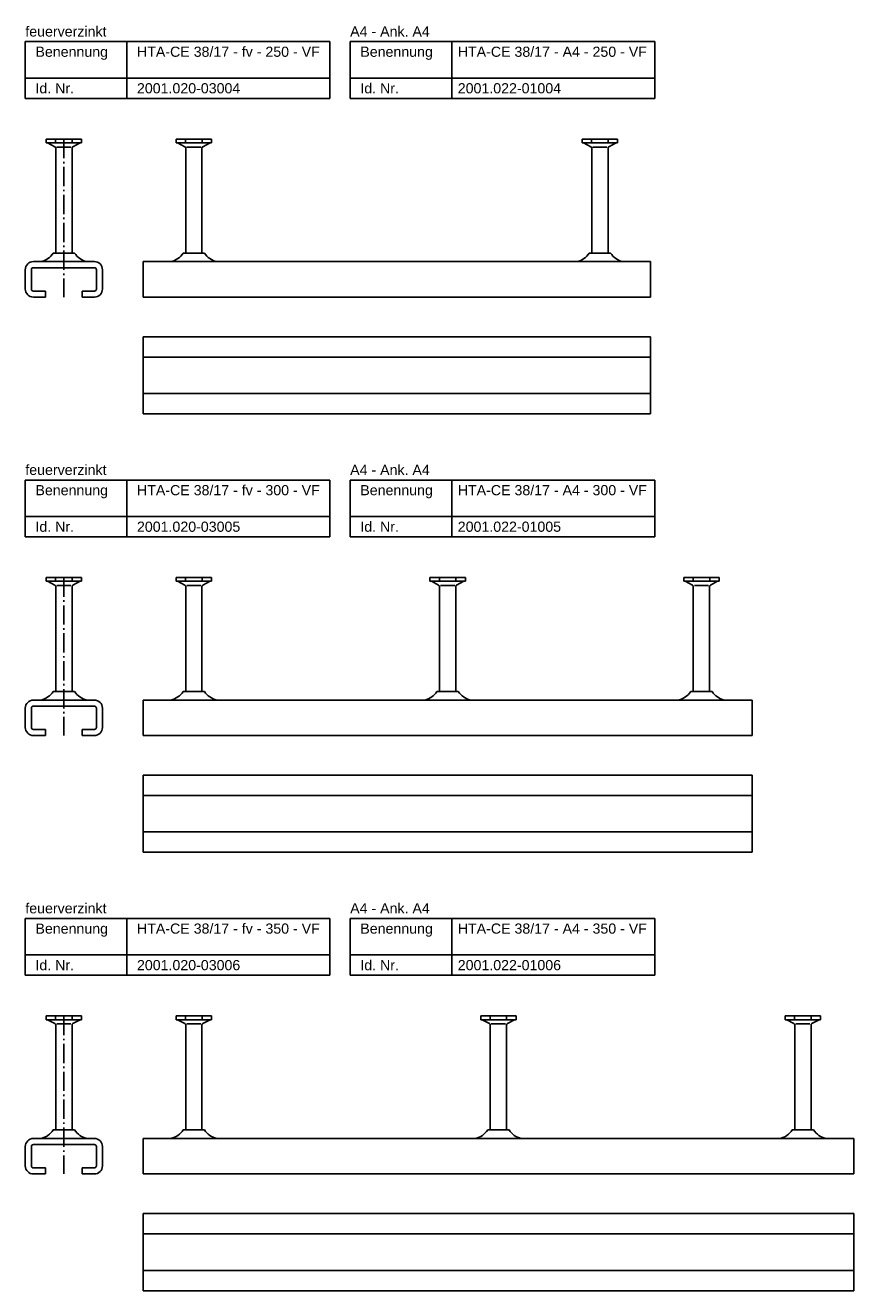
# Model space of a CAD drawing. Header units: millimetres. Extents: x 6937 to 13065, y -40 to 2527.
# Tile 4 of 7: x 6937 to 7345, y 1256 to 1879. Entities that reach past the tile are written whole.
import ezdxf

# ---------------------------------------------------------------- set-up
doc = ezdxf.new("R2010")
doc.units = ezdxf.units.MM
doc.header["$LTSCALE"] = 10
doc.linetypes.add('AM_DIN_G_W050x2', pattern=[6.875, 4.75, -0.875, 0.375, -0.875])
doc.layers.add('HALFEN', color=2, linetype='CONTINUOUS')
doc.styles.add('ARIAL50', font='arial.ttf', dxfattribs={"height": 5})

msp = doc.modelspace()

# ---------------------------------------------------------------- linework, layer by layer
at = {"layer": 'HALFEN'}
for p, q in [((6937.48, 1871.25), (7087.48, 1871.25)), ((6937.48, 1843.25), (6937.48, 1871.25)), ((6987.48, 1843.25), (6987.48, 1871.25)), ((7087.48, 1843.25), (7087.48, 1871.25)), ((7097.48, 1871.25), (7247.48, 1871.25)), ((7097.48, 1843.25), (7097.48, 1871.25)), ((7147.48, 1843.25), (7147.48, 1871.25)), ((7247.48, 1843.25), (7247.48, 1871.25)), ((6937.48, 1853.25), (7087.48, 1853.25)), ((7097.48, 1853.25), (7247.48, 1853.25)), ((6937.48, 1843.25), (7087.48, 1843.25)), ((7097.48, 1843.25), (7247.48, 1843.25)), ((6965.21, 1823.25), (6947.76, 1823.25)), ((6947.76, 1823.25), (6947.76, 1821.35)), ((6965.21, 1821.35), (6947.76, 1821.35)), ((6948.48, 1821.35), (6952.06, 1819.47)), ((6952.41, 1823), (6952.41, 1821.6)), ((6960.56, 1823), (6960.56, 1821.6)), ((6964.48, 1821.35), (6960.91, 1819.47)), ((6965.21, 1823.25), (6965.21, 1821.35)), ((7029.21, 1823.25), (7011.76, 1823.25)), ((7011.76, 1823.25), (7011.76, 1821.35)), ((7029.21, 1821.35), (7011.76, 1821.35)), ((7012.48, 1821.35), (7016.06, 1819.47)), ((7016.41, 1823), (7016.41, 1821.6)), ((7024.56, 1823), (7024.56, 1821.6)), ((7028.48, 1821.35), (7024.91, 1819.47)), ((7029.21, 1823.25), (7029.21, 1821.35)), ((7229.21, 1823.25), (7211.76, 1823.25)), ((7211.76, 1823.25), (7211.76, 1821.35)), ((7229.21, 1821.35), (7211.76, 1821.35)), ((7212.48, 1821.35), (7216.06, 1819.47)), ((7216.41, 1823), (7216.41, 1821.6)), ((7224.56, 1823), (7224.56, 1821.6)), ((7228.48, 1821.35), (7224.91, 1819.47)), ((7229.21, 1823.25), (7229.21, 1821.35)), ((6952.48, 1767.05), (6952.48, 1818.77)), ((6953, 1819.25), (6959.96, 1819.25)), ((6960.48, 1767.05), (6960.48, 1818.77)), ((7016.48, 1767.05), (7016.48, 1818.77)), ((7017, 1819.25), (7023.96, 1819.25)), ((7024.48, 1767.05), (7024.48, 1818.77)), ((7216.48, 1767.05), (7216.48, 1818.77)), ((7217, 1819.25), (7223.96, 1819.25)), ((7224.48, 1767.05), (7224.48, 1818.77)), ((6961.73, 1767.05), (6951.23, 1767.05)), ((7025.73, 1767.05), (7015.23, 1767.05)), ((7225.73, 1767.05), (7215.23, 1767.05)), ((6937.48, 1749.35), (6937.48, 1758.85)), ((6940.48, 1758.85), (6940.48, 1749.35)), ((6941.48, 1762.85), (6971.48, 1762.85)), ((6971.48, 1759.85), (6941.48, 1759.85)), ((6972.48, 1758.85), (6972.48, 1749.35)), ((6975.48, 1758.85), (6975.48, 1749.35)), ((6995.48, 1762.85), (7245.48, 1762.85)), ((6995.48, 1762.85), (6995.48, 1745.35)), ((7245.48, 1762.85), (7245.48, 1745.35)), ((6941.48, 1748.35), (6947.48, 1748.35)), ((6947.48, 1748.35), (6947.48, 1745.35)), ((6971.48, 1748.35), (6965.48, 1748.35)), ((6965.48, 1748.35), (6965.48, 1745.35)), ((6941.48, 1745.35), (6947.48, 1745.35)), ((6971.48, 1745.35), (6965.48, 1745.35)), ((6995.48, 1745.35), (7245.48, 1745.35)), ((6995.48, 1725.85), (6995.48, 1687.85)), ((6995.48, 1725.85), (7245.48, 1725.85)), ((7245.48, 1725.85), (7245.48, 1687.85)), ((7245.48, 1725.85), (7245.48, 1687.85)), ((6995.48, 1715.85), (7245.48, 1715.85)), ((6995.48, 1697.85), (7245.48, 1697.85)), ((6995.48, 1687.85), (7245.48, 1687.85)), ((6937.48, 1655.25), (7087.48, 1655.25)), ((6937.48, 1627.25), (6937.48, 1655.25)), ((6987.48, 1627.25), (6987.48, 1655.25)), ((7087.48, 1627.25), (7087.48, 1655.25)), ((7097.48, 1655.25), (7247.48, 1655.25)), ((7097.48, 1627.25), (7097.48, 1655.25)), ((7147.48, 1627.25), (7147.48, 1655.25)), ((7247.48, 1627.25), (7247.48, 1655.25)), ((6937.48, 1637.25), (7087.48, 1637.25)), ((7097.48, 1637.25), (7247.48, 1637.25)), ((6937.48, 1627.25), (7087.48, 1627.25)), ((7097.48, 1627.25), (7247.48, 1627.25)), ((6965.21, 1607.25), (6947.76, 1607.25)), ((6947.76, 1607.25), (6947.76, 1605.35)), ((6965.21, 1605.35), (6947.76, 1605.35)), ((6948.48, 1605.35), (6952.06, 1603.47)), ((6952.41, 1607), (6952.41, 1605.6)), ((6952.48, 1551.05), (6952.48, 1602.77)), ((6953, 1603.25), (6959.96, 1603.25)), ((6960.48, 1551.05), (6960.48, 1602.77)), ((6960.56, 1607), (6960.56, 1605.6)), ((6964.48, 1605.35), (6960.91, 1603.47)), ((6965.21, 1607.25), (6965.21, 1605.35)), ((7029.21, 1607.25), (7011.76, 1607.25)), ((7011.76, 1607.25), (7011.76, 1605.35)), ((7029.21, 1605.35), (7011.76, 1605.35)), ((7012.48, 1605.35), (7016.06, 1603.47)), ((7016.41, 1607), (7016.41, 1605.6)), ((7016.48, 1551.05), (7016.48, 1602.77)), ((7017, 1603.25), (7023.96, 1603.25)), ((7024.48, 1551.05), (7024.48, 1602.77)), ((7024.56, 1607), (7024.56, 1605.6)), ((7028.48, 1605.35), (7024.91, 1603.47)), ((7029.21, 1607.25), (7029.21, 1605.35)), ((7154.21, 1607.25), (7136.76, 1607.25)), ((7136.76, 1607.25), (7136.76, 1605.35)), ((7154.21, 1605.35), (7136.76, 1605.35)), ((7137.48, 1605.35), (7141.06, 1603.47)), ((7141.41, 1607), (7141.41, 1605.6)), ((7141.48, 1551.05), (7141.48, 1602.77)), ((7142, 1603.25), (7148.96, 1603.25)), ((7149.48, 1551.05), (7149.48, 1602.77)), ((7149.56, 1607), (7149.56, 1605.6)), ((7153.48, 1605.35), (7149.91, 1603.47)), ((7154.21, 1607.25), (7154.21, 1605.35)), ((7279.21, 1607.25), (7261.76, 1607.25)), ((7261.76, 1607.25), (7261.76, 1605.35)), ((7279.21, 1605.35), (7261.76, 1605.35)), ((7262.48, 1605.35), (7266.06, 1603.47)), ((7266.41, 1607), (7266.41, 1605.6)), ((7266.48, 1551.05), (7266.48, 1602.77)), ((7267, 1603.25), (7273.96, 1603.25)), ((7274.48, 1551.05), (7274.48, 1602.77)), ((7274.56, 1607), (7274.56, 1605.6)), ((7278.48, 1605.35), (7274.91, 1603.47)), ((7279.21, 1607.25), (7279.21, 1605.35)), ((6941.48, 1546.85), (6971.48, 1546.85)), ((6961.73, 1551.05), (6951.23, 1551.05)), ((6995.48, 1546.85), (7295.48, 1546.85)), ((6995.48, 1546.85), (6995.48, 1529.35)), ((7025.73, 1551.05), (7015.23, 1551.05)), ((7150.73, 1551.05), (7140.23, 1551.05)), ((7275.73, 1551.05), (7265.23, 1551.05)), ((7295.48, 1546.85), (7295.48, 1529.35)), ((6937.48, 1533.35), (6937.48, 1542.85)), ((6940.48, 1542.85), (6940.48, 1533.35)), ((6971.48, 1543.85), (6941.48, 1543.85)), ((6972.48, 1542.85), (6972.48, 1533.35)), ((6975.48, 1542.85), (6975.48, 1533.35)), ((6941.48, 1532.35), (6947.48, 1532.35)), ((6941.48, 1529.35), (6947.48, 1529.35)), ((6947.48, 1532.35), (6947.48, 1529.35)), ((6971.48, 1532.35), (6965.48, 1532.35)), ((6965.48, 1532.35), (6965.48, 1529.35)), ((6971.48, 1529.35), (6965.48, 1529.35)), ((6995.48, 1529.35), (7295.48, 1529.35)), ((6995.48, 1509.85), (6995.48, 1471.85)), ((6995.48, 1509.85), (7295.48, 1509.85)), ((7295.48, 1509.85), (7295.48, 1471.85)), ((7295.48, 1509.85), (7295.48, 1471.85)), ((6995.48, 1499.85), (7295.48, 1499.85)), ((6995.48, 1481.85), (7295.48, 1481.85)), ((6995.48, 1471.85), (7295.48, 1471.85)), ((6937.48, 1439.25), (7087.48, 1439.25)), ((6937.48, 1411.25), (6937.48, 1439.25)), ((6987.48, 1411.25), (6987.48, 1439.25)), ((7087.48, 1411.25), (7087.48, 1439.25)), ((7097.48, 1439.25), (7247.48, 1439.25)), ((7097.48, 1411.25), (7097.48, 1439.25)), ((7147.48, 1411.25), (7147.48, 1439.25)), ((7247.48, 1411.25), (7247.48, 1439.25)), ((6937.48, 1421.25), (7087.48, 1421.25)), ((7097.48, 1421.25), (7247.48, 1421.25)), ((6937.48, 1411.25), (7087.48, 1411.25)), ((7097.48, 1411.25), (7247.48, 1411.25)), ((6965.21, 1391.25), (6947.76, 1391.25)), ((6947.76, 1391.25), (6947.76, 1389.35)), ((6952.41, 1391), (6952.41, 1389.6)), ((6960.56, 1391), (6960.56, 1389.6)), ((6965.21, 1391.25), (6965.21, 1389.35)), ((7029.21, 1391.25), (7011.76, 1391.25)), ((7011.76, 1391.25), (7011.76, 1389.35)), ((7016.41, 1391), (7016.41, 1389.6)), ((7024.56, 1391), (7024.56, 1389.6)), ((7029.21, 1391.25), (7029.21, 1389.35)), ((7179.21, 1391.25), (7161.76, 1391.25)), ((7161.76, 1391.25), (7161.76, 1389.35)), ((7166.41, 1391), (7166.41, 1389.6)), ((7174.56, 1391), (7174.56, 1389.6)), ((7179.21, 1391.25), (7179.21, 1389.35)), ((7329.21, 1391.25), (7311.76, 1391.25)), ((7311.76, 1391.25), (7311.76, 1389.35)), ((7316.41, 1391), (7316.41, 1389.6)), ((7324.56, 1391), (7324.56, 1389.6)), ((7329.21, 1391.25), (7329.21, 1389.35)), ((6965.21, 1389.35), (6947.76, 1389.35)), ((6948.48, 1389.35), (6952.06, 1387.47)), ((6952.48, 1335.05), (6952.48, 1386.77)), ((6953, 1387.25), (6959.96, 1387.25)), ((6960.48, 1335.05), (6960.48, 1386.77)), ((6964.48, 1389.35), (6960.91, 1387.47)), ((7029.21, 1389.35), (7011.76, 1389.35)), ((7012.48, 1389.35), (7016.06, 1387.47)), ((7016.48, 1335.05), (7016.48, 1386.77)), ((7017, 1387.25), (7023.96, 1387.25)), ((7024.48, 1335.05), (7024.48, 1386.77)), ((7028.48, 1389.35), (7024.91, 1387.47)), ((7179.21, 1389.35), (7161.76, 1389.35)), ((7162.48, 1389.35), (7166.06, 1387.47)), ((7166.48, 1335.05), (7166.48, 1386.77)), ((7167, 1387.25), (7173.96, 1387.25)), ((7174.48, 1335.05), (7174.48, 1386.77)), ((7178.48, 1389.35), (7174.91, 1387.47)), ((7329.21, 1389.35), (7311.76, 1389.35)), ((7312.48, 1389.35), (7316.06, 1387.47)), ((7316.48, 1335.05), (7316.48, 1386.77)), ((7317, 1387.25), (7323.96, 1387.25)), ((7324.48, 1335.05), (7324.48, 1386.77)), ((7328.48, 1389.35), (7324.91, 1387.47)), ((6961.73, 1335.05), (6951.23, 1335.05)), ((7025.73, 1335.05), (7015.23, 1335.05)), ((7175.73, 1335.05), (7165.23, 1335.05)), ((7325.73, 1335.05), (7315.23, 1335.05)), ((6941.48, 1330.85), (6971.48, 1330.85)), ((6995.48, 1330.85), (7345.48, 1330.85)), ((6995.48, 1330.85), (6995.48, 1313.35)), ((7345.48, 1330.85), (7345.48, 1313.35)), ((6937.48, 1317.35), (6937.48, 1326.85)), ((6940.48, 1326.85), (6940.48, 1317.35)), ((6971.48, 1327.85), (6941.48, 1327.85)), ((6972.48, 1326.85), (6972.48, 1317.35)), ((6975.48, 1326.85), (6975.48, 1317.35)), ((6941.48, 1316.35), (6947.48, 1316.35)), ((6947.48, 1316.35), (6947.48, 1313.35)), ((6971.48, 1316.35), (6965.48, 1316.35)), ((6965.48, 1316.35), (6965.48, 1313.35)), ((6941.48, 1313.35), (6947.48, 1313.35)), ((6971.48, 1313.35), (6965.48, 1313.35)), ((6995.48, 1313.35), (7345.48, 1313.35)), ((6995.48, 1293.85), (6995.48, 1255.85)), ((6995.48, 1293.85), (7345.48, 1293.85)), ((7345.48, 1293.85), (7345.48, 1255.85)), ((7345.48, 1293.85), (7345.48, 1255.85)), ((6995.48, 1283.85), (7345.48, 1283.85)), ((6995.48, 1265.85), (7345.48, 1265.85)), ((6995.48, 1255.85), (7345.48, 1255.85))]:
    msp.add_line(p, q, dxfattribs=at)
at = {"layer": 'HALFEN', "color": 1, "linetype": 'AM_DIN_G_W050x2', "ltscale": 0.2}
for p, q in [((6956.48, 1823.25), (6956.48, 1745.35)), ((6956.48, 1607.25), (6956.48, 1529.35)), ((6956.48, 1391.25), (6956.48, 1313.35))]:
    msp.add_line(p, q, dxfattribs=at)
at = {"layer": 'HALFEN'}
for centre, radius, start, end in [((6951.68, 1818.77), 0.8, 0, 62.30053), ((6961.28, 1818.77), 0.8, 117.69947, 180), ((7015.68, 1818.77), 0.8, 0, 62.30053), ((7025.28, 1818.77), 0.8, 117.69947, 180), ((7215.68, 1818.77), 0.8, 0, 62.30053), ((7225.28, 1818.77), 0.8, 117.69947, 180), ((6942.9, 1772.57), 10, 283.51077, 326.47327), ((6970.07, 1772.57), 10, 213.52673, 256.48923), ((7006.9, 1772.57), 10, 283.51077, 326.47327), ((7034.07, 1772.57), 10, 213.52673, 256.48923), ((7206.9, 1772.57), 10, 283.51077, 326.47327), ((7234.07, 1772.57), 10, 213.52673, 256.48923), ((6941.48, 1758.85), 4, 90, 180), ((6941.48, 1758.85), 1, 90, 180), ((6971.48, 1758.85), 4, 0, 90), ((6971.48, 1758.85), 1, 0, 90), ((6941.48, 1749.35), 4, 180, 270), ((6941.48, 1749.35), 1, 180, 270), ((6971.48, 1749.35), 1, 270, 0), ((6971.48, 1749.35), 4, 270, 0), ((6951.68, 1602.77), 0.8, 0, 62.30053), ((6961.28, 1602.77), 0.8, 117.69947, 180), ((7015.68, 1602.77), 0.8, 0, 62.30053), ((7025.28, 1602.77), 0.8, 117.69947, 180), ((7140.68, 1602.77), 0.8, 0, 62.30053), ((7150.28, 1602.77), 0.8, 117.69947, 180), ((7265.68, 1602.77), 0.8, 0, 62.30053), ((7275.28, 1602.77), 0.8, 117.69947, 180), ((6941.48, 1542.85), 4, 90, 180), ((6942.9, 1556.57), 10, 283.51077, 326.47327), ((6970.07, 1556.57), 10, 213.52673, 256.48923), ((6971.48, 1542.85), 4, 0, 90), ((7006.9, 1556.57), 10, 283.51077, 326.47327), ((7034.07, 1556.57), 10, 213.52673, 256.48923), ((7131.9, 1556.57), 10, 283.51077, 326.47327), ((7159.07, 1556.57), 10, 213.52673, 256.48923), ((7256.9, 1556.57), 10, 283.51077, 326.47327), ((7284.07, 1556.57), 10, 213.52673, 256.48923), ((6941.48, 1542.85), 1, 90, 180), ((6971.48, 1542.85), 1, 0, 90), ((6941.48, 1533.35), 4, 180, 270), ((6941.48, 1533.35), 1, 180, 270), ((6971.48, 1533.35), 1, 270, 0), ((6971.48, 1533.35), 4, 270, 0), ((6951.68, 1386.77), 0.8, 0, 62.30053), ((6961.28, 1386.77), 0.8, 117.69947, 180), ((7015.68, 1386.77), 0.8, 0, 62.30053), ((7025.28, 1386.77), 0.8, 117.69947, 180), ((7165.68, 1386.77), 0.8, 0, 62.30053), ((7175.28, 1386.77), 0.8, 117.69947, 180), ((7315.68, 1386.77), 0.8, 0, 62.30053), ((7325.28, 1386.77), 0.8, 117.69947, 180), ((6942.9, 1340.57), 10, 283.51077, 326.47327), ((6970.07, 1340.57), 10, 213.52673, 256.48923), ((7006.9, 1340.57), 10, 283.51077, 326.47327), ((7034.07, 1340.57), 10, 213.52673, 256.48923), ((7156.9, 1340.57), 10, 283.51077, 326.47327), ((7184.07, 1340.57), 10, 213.52673, 256.48923), ((7306.9, 1340.57), 10, 283.51077, 326.47327), ((7334.07, 1340.57), 10, 213.52673, 256.48923), ((6941.48, 1326.85), 4, 90, 180), ((6971.48, 1326.85), 4, 0, 90), ((6941.48, 1326.85), 1, 90, 180), ((6971.48, 1326.85), 1, 0, 90), ((6941.48, 1317.35), 4, 180, 270), ((6941.48, 1317.35), 1, 180, 270), ((6971.48, 1317.35), 1, 270, 0), ((6971.48, 1317.35), 4, 270, 0)]:
    msp.add_arc(centre, radius, start, end, dxfattribs=at)

# ---------------------------------------------------------------- texts
at = {"layer": 'HALFEN', "style": 'ARIAL50'}
for s, p in [('feuerverzinkt', (6937.48, 1873.75)), ('A4 - Ank. A4', (7097.48, 1873.75)), ('Benennung', (6942.48, 1863.75)), ('HTA-CE 38/17 - fv - 250 - VF', (6992.48, 1863.75)), ('Benennung', (7102.48, 1863.75)), ('HTA-CE 38/17 - A4 - 250 - VF', (7150.48, 1863.75)), ('Id. Nr.', (6942.48, 1845.75)), ('2001.020-03004', (6992.48, 1845.75)), ('Id. Nr.', (7102.48, 1845.75)), ('2001.022-01004', (7150.48, 1845.75)), ('feuerverzinkt', (6937.48, 1657.75)), ('A4 - Ank. A4', (7097.48, 1657.75)), ('Benennung', (6942.48, 1647.75)), ('HTA-CE 38/17 - fv - 300 - VF', (6992.48, 1647.75)), ('Benennung', (7102.48, 1647.75)), ('HTA-CE 38/17 - A4 - 300 - VF', (7150.48, 1647.75)), ('Id. Nr.', (6942.48, 1629.75)), ('2001.020-03005', (6992.48, 1629.75)), ('Id. Nr.', (7102.48, 1629.75)), ('2001.022-01005', (7150.48, 1629.75)), ('feuerverzinkt', (6937.48, 1441.75)), ('A4 - Ank. A4', (7097.48, 1441.75)), ('Benennung', (6942.48, 1431.75)), ('HTA-CE 38/17 - fv - 350 - VF', (6992.48, 1431.75)), ('Benennung', (7102.48, 1431.75)), ('HTA-CE 38/17 - A4 - 350 - VF', (7150.48, 1431.75)), ('Id. Nr.', (6942.48, 1413.75)), ('2001.020-03006', (6992.48, 1413.75)), ('Id. Nr.', (7102.48, 1413.75)), ('2001.022-01006', (7150.48, 1413.75))]:
    msp.add_text(s, height=5, dxfattribs=at).set_placement(p)

doc.saveas('drawing.dxf')
